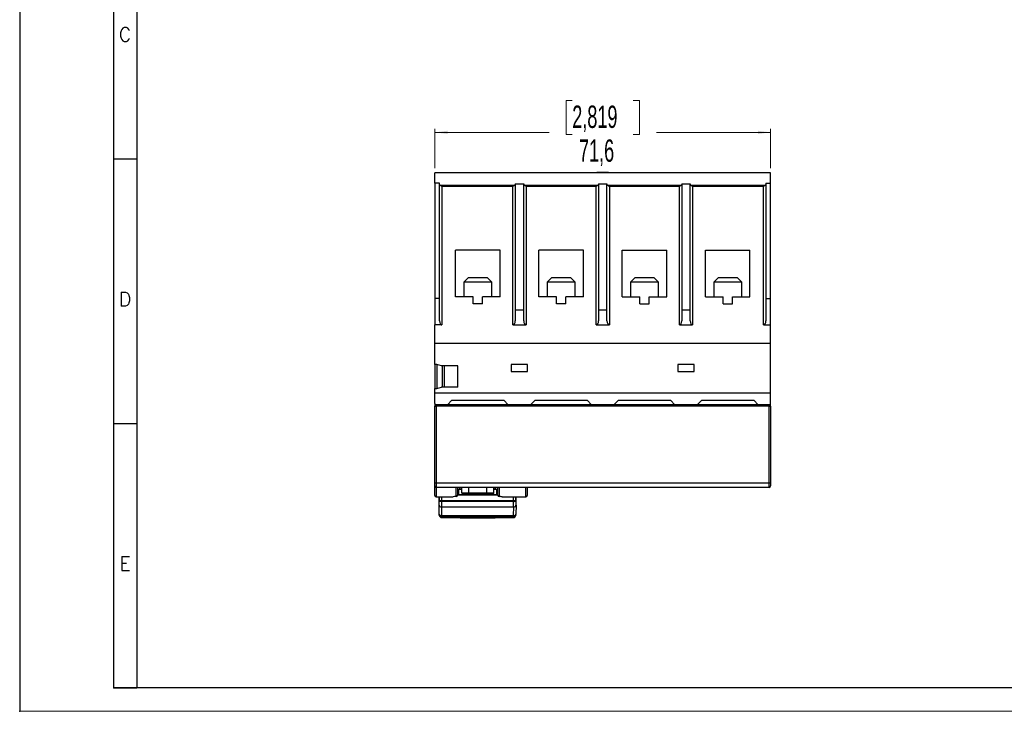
# Model space of a CAD drawing. Header units: millimetres. Extents: x 0 to 420, y 0 to 297.
# Tile 1 of 4: x 0 to 210, y 0 to 147. Entities that reach past the tile are written whole.
import ezdxf

# ---------------------------------------------------------------- set-up
doc = ezdxf.new("R2010")
doc.units = ezdxf.units.MM
doc.header["$PDSIZE"] = -1
doc.layers.add('FORMATO', color=7, linetype='Continuous')
doc.styles.add('SLDTEXTSTYLE0', font='ROMANS')
doc.styles.add('SLDTEXTSTYLE1', font='TXT', dxfattribs={"width": 0.605})
doc.dimstyles.new('SLDDIMSTYLE0', dxfattribs={"dimtxt": 4.622974, "dimasz": 2.7, "dimexe": 0, "dimexo": 0.0625, "dimgap": 1.155743, "dimtad": 0, "dimdec": 1, "dimrnd": 1e-09, "dimzin": 12, "dimdsep": 46, "dimtxsty": 'SLDTEXTSTYLE1', "dimsah": 1, "dimcen": 0.09, "dimadec": 0, "dimazin": 3, "dimtfac": 1, "dimtdec": 3, "dimtofl": 0, "dimtmove": 0, "dimatfit": 3, "dimfxl": 1, "dimfrac": 2, "dimtolj": 1, "dimtzin": 12, "dimarcsym": 0})

# ---------------------------------------------------------------- blocks, each defined once
blk = doc.blocks.new('_D_8')
at = {"color": 7, "linetype": 'Continuous', "lineweight": 18}
for p, q in [((117.85, 130.22), (116.55, 130.22)), ((116.55, 130.22), (116.55, 123.02)), ((130.87, 130.22), (132.17, 130.22)), ((132.17, 130.22), (132.17, 123.02)), ((88.56, 115.85), (88.56, 124.2)), ((160.16, 115.85), (160.16, 124.2)), ((88.56, 123.45), (112.93, 123.45)), ((116.55, 123.02), (117.85, 123.02)), ((132.17, 123.02), (130.87, 123.02)), ((160.16, 123.45), (135.79, 123.45))]:
    blk.add_line(p, q, dxfattribs=at)
for points in [[(88.56, 123.45), (91.26, 123.1), (91.26, 123.8)], [(160.16, 123.45), (157.46, 123.8), (157.46, 123.1)]]:
    blk.add_solid(points, dxfattribs=at)
at = {"color": 7, "linetype": 'Continuous', "lineweight": 18, "char_height": 4.763, "attachment_point": 1, "style": 'SLDTEXTSTYLE1'}
for s, insert in [('2,819', (117.85, 129.16)), ('71,6', (119.29, 121.94))]:
    blk.add_mtext(s, dxfattribs=dict(at, insert=insert))

msp = doc.modelspace()

# ---------------------------------------------------------------- linework, layer by layer
at = {"color": 7, "linetype": 'Continuous', "lineweight": 25}
for p, q in [((160.16, 114.85), (88.56, 114.85)), ((88.56, 112.65), (88.56, 114.85)), ((123.11, 114.85), (123.11, 114.95)), ((123.11, 114.95), (125.61, 114.95)), ((125.61, 114.95), (125.61, 114.85)), ((160.16, 112.65), (160.16, 114.85)), ((89.56, 112.65), (88.56, 112.65)), ((88.56, 112.65), (88.56, 88.01)), ((89.56, 112.25), (89.56, 112.65)), ((89.56, 83.24), (89.56, 112.25)), ((89.62, 112.22), (105.63, 112.22)), ((90.06, 111.92), (90.06, 82.38)), ((105.19, 111.92), (90.06, 111.92)), ((105.19, 82.38), (105.19, 111.92)), ((105.69, 112.44), (107.49, 112.44)), ((105.69, 112.44), (105.69, 112.25)), ((105.69, 112.25), (105.69, 83.24)), ((107.49, 112.44), (107.49, 112.25)), ((107.49, 83.24), (107.49, 112.25)), ((107.55, 112.22), (123.39, 112.22)), ((107.99, 111.92), (107.99, 82.38)), ((122.96, 111.92), (107.99, 111.92)), ((122.96, 82.38), (122.96, 111.92)), ((123.46, 112.44), (125.26, 112.44)), ((123.46, 112.44), (123.46, 112.25)), ((123.46, 112.25), (123.46, 83.24)), ((125.26, 112.44), (125.26, 112.25)), ((125.26, 83.24), (125.26, 112.25)), ((125.32, 112.22), (141.16, 112.22)), ((125.76, 111.92), (125.76, 82.38)), ((140.72, 111.92), (125.76, 111.92)), ((140.72, 82.38), (140.72, 111.92)), ((141.22, 112.44), (143.02, 112.44)), ((141.22, 112.44), (141.22, 112.25)), ((141.22, 112.25), (141.22, 83.24)), ((143.02, 112.44), (143.02, 112.25)), ((143.02, 83.24), (143.02, 112.25)), ((143.09, 112.22), (159.09, 112.22)), ((143.52, 111.92), (143.52, 82.38)), ((158.66, 111.92), (143.52, 111.92)), ((158.66, 82.38), (158.66, 111.92)), ((159.16, 112.65), (160.16, 112.65)), ((159.16, 112.65), (159.16, 112.25)), ((159.16, 112.25), (159.16, 83.24)), ((160.16, 88.01), (160.16, 112.65)), ((102.46, 98.35), (92.96, 98.35)), ((92.96, 88.35), (92.96, 98.35)), ((102.46, 88.35), (102.46, 98.35)), ((120.22, 98.35), (110.72, 98.35)), ((110.72, 88.35), (110.72, 98.35)), ((120.22, 88.35), (120.22, 98.35)), ((128.49, 98.35), (137.99, 98.35)), ((128.49, 88.35), (128.49, 98.35)), ((137.99, 88.35), (137.99, 98.35)), ((146.26, 98.35), (155.76, 98.35)), ((146.26, 88.35), (146.26, 98.35)), ((155.76, 88.35), (155.76, 98.35)), ((95.71, 92.49), (94.71, 91.49)), ((95.71, 92.49), (99.55, 92.49)), ((99.55, 92.49), (99.71, 92.49)), ((100.71, 91.49), (99.71, 92.49)), ((113.48, 92.49), (112.48, 91.49)), ((113.48, 92.49), (117.32, 92.49)), ((117.32, 92.49), (117.48, 92.49)), ((118.48, 91.49), (117.48, 92.49)), ((131.25, 92.49), (130.25, 91.49)), ((131.25, 92.49), (135.09, 92.49)), ((135.09, 92.49), (135.25, 92.49)), ((136.25, 91.49), (135.25, 92.49)), ((149.02, 92.49), (148.02, 91.49)), ((149.02, 92.49), (152.86, 92.49)), ((152.86, 92.49), (153.02, 92.49)), ((154.02, 91.49), (153.02, 92.49)), ((94.71, 91.49), (94.71, 88.35)), ((100.48, 91.49), (94.71, 91.49)), ((100.71, 91.49), (100.48, 91.49)), ((100.71, 88.35), (100.71, 91.49)), ((112.48, 91.49), (112.48, 88.35)), ((118.25, 91.49), (112.48, 91.49)), ((118.48, 91.49), (118.25, 91.49)), ((118.48, 88.35), (118.48, 91.49)), ((130.25, 91.49), (130.25, 88.35)), ((136.02, 91.49), (130.25, 91.49)), ((136.25, 91.49), (136.02, 91.49)), ((136.25, 88.35), (136.25, 91.49)), ((148.02, 91.49), (148.02, 88.35)), ((153.79, 91.49), (148.02, 91.49)), ((154.02, 91.49), (153.79, 91.49)), ((154.02, 88.35), (154.02, 91.49)), ((96.71, 88.35), (92.96, 88.35)), ((96.71, 86.9), (96.71, 88.35)), ((98.71, 86.9), (98.71, 88.35)), ((102.46, 88.35), (98.71, 88.35)), ((114.47, 88.35), (110.72, 88.35)), ((114.47, 86.9), (114.47, 88.35)), ((116.47, 86.9), (116.47, 88.35)), ((120.22, 88.35), (116.47, 88.35)), ((128.49, 88.35), (132.24, 88.35)), ((132.24, 86.9), (132.24, 88.35)), ((134.24, 86.9), (134.24, 88.35)), ((134.24, 88.35), (137.99, 88.35)), ((146.26, 88.35), (150.01, 88.35)), ((150.01, 86.9), (150.01, 88.35)), ((152.01, 86.9), (152.01, 88.35)), ((152.01, 88.35), (155.76, 88.35)), ((89.56, 88.01), (88.56, 88.01)), ((88.56, 88.01), (88.56, 82.38)), ((98.71, 86.9), (96.71, 86.9)), ((116.47, 86.9), (114.47, 86.9)), ((132.24, 86.9), (134.24, 86.9)), ((150.01, 86.9), (152.01, 86.9)), ((159.16, 88.01), (160.16, 88.01)), ((160.16, 82.38), (160.16, 88.01)), ((105.69, 85.58), (107.49, 85.58)), ((123.46, 85.58), (125.26, 85.58)), ((141.22, 85.58), (143.02, 85.58)), ((88.56, 78.45), (88.56, 82.38)), ((90.06, 82.38), (88.56, 82.38)), ((105.19, 82.38), (107.99, 82.38)), ((122.96, 82.38), (125.76, 82.38)), ((140.72, 82.38), (143.52, 82.38)), ((158.66, 82.38), (160.16, 82.38)), ((160.16, 78.45), (160.16, 82.38)), ((160.16, 78.45), (88.56, 78.45)), ((88.56, 73.95), (88.56, 78.45)), ((160.16, 67.85), (160.16, 78.45)), ((88.96, 73.95), (88.56, 73.95)), ((88.56, 73.95), (88.56, 68.85)), ((89.96, 73.7), (88.96, 73.95)), ((88.96, 73.95), (88.96, 68.85)), ((93.46, 73.7), (89.96, 73.7)), ((90.08, 73.7), (90.08, 69.1)), ((90.56, 73.7), (90.56, 69.1)), ((93.46, 69.1), (93.46, 73.7)), ((108.34, 73.95), (104.84, 73.95)), ((104.84, 73.95), (104.84, 72.45)), ((108.34, 72.45), (108.34, 73.95)), ((143.88, 73.95), (140.38, 73.95)), ((140.38, 73.95), (140.38, 72.45)), ((143.88, 72.45), (143.88, 73.95)), ((104.84, 72.45), (108.34, 72.45)), ((140.38, 72.45), (143.88, 72.45)), ((88.56, 68.85), (88.96, 68.85)), ((88.56, 67.85), (88.56, 68.85)), ((160.16, 67.85), (88.56, 67.85)), ((88.56, 65.65), (88.56, 67.85)), ((88.96, 68.85), (89.96, 69.1)), ((93.46, 69.1), (89.96, 69.1)), ((160.16, 65.65), (160.16, 67.85)), ((88.56, 65.65), (88.56, 65.05)), ((91.21, 65.35), (88.86, 65.35)), ((88.86, 65.05), (88.86, 65.35)), ((91.21, 65.35), (92.17, 66.35)), ((104.21, 65.35), (91.21, 65.35)), ((92.17, 66.35), (103.24, 66.35)), ((103.24, 66.35), (104.21, 65.35)), ((108.98, 65.35), (104.21, 65.35)), ((108.98, 65.35), (109.94, 66.35)), ((121.98, 65.35), (108.98, 65.35)), ((109.94, 66.35), (121.01, 66.35)), ((121.01, 66.35), (121.98, 65.35)), ((126.75, 65.35), (121.98, 65.35)), ((126.75, 65.35), (127.71, 66.35)), ((139.75, 65.35), (126.75, 65.35)), ((127.71, 66.35), (138.78, 66.35)), ((138.78, 66.35), (139.75, 65.35)), ((144.52, 65.35), (139.75, 65.35)), ((144.52, 65.35), (145.48, 66.35)), ((157.52, 65.35), (144.52, 65.35)), ((145.48, 66.35), (156.55, 66.35)), ((156.55, 66.35), (157.52, 65.35)), ((159.86, 65.35), (157.52, 65.35)), ((159.86, 65.05), (159.86, 65.35)), ((160.16, 65.05), (160.16, 65.65)), ((88.56, 65.05), (88.86, 65.05)), ((88.56, 48.75), (88.56, 65.05)), ((159.86, 65.05), (88.86, 65.05)), ((88.86, 65.05), (88.86, 48.75)), ((159.86, 65.05), (160.16, 65.05)), ((159.86, 48.75), (159.86, 65.05)), ((160.16, 65.05), (160.16, 48.75)), ((88.56, 48.75), (88.86, 48.75)), ((88.56, 48.05), (88.56, 48.75)), ((88.86, 48.75), (159.86, 48.75)), ((88.86, 48.75), (88.86, 47.75)), ((159.86, 48.75), (160.16, 48.75)), ((159.86, 47.75), (159.86, 48.75)), ((160.16, 48.75), (160.16, 48.05)), ((88.56, 46.05), (88.56, 48.05)), ((159.86, 47.75), (88.86, 47.75)), ((93.36, 47.75), (93.36, 46.11)), ((94.28, 47.29), (93.36, 47.29)), ((93.66, 46.6), (93.36, 46.6)), ((93.36, 46.52), (93.66, 46.52)), ((93.66, 46.13), (93.66, 47.29)), ((93.86, 47.39), (93.86, 47.75)), ((94.28, 47.39), (93.86, 47.39)), ((94.28, 46.57), (94.28, 47.75)), ((94.28, 46.57), (95.76, 46.57)), ((95.76, 46.28), (94.58, 46.28)), ((95.76, 46.57), (99.66, 46.57)), ((95.76, 46.28), (95.76, 46.57)), ((99.66, 46.28), (95.76, 46.28)), ((99.66, 46.57), (101.13, 46.57)), ((99.66, 46.28), (99.66, 46.57)), ((100.83, 46.28), (99.66, 46.28)), ((101.13, 46.57), (101.14, 47.75)), ((101.46, 47.39), (101.14, 47.39)), ((101.96, 47.29), (101.14, 47.29)), ((101.46, 47.39), (101.46, 47.75)), ((101.66, 47.29), (101.66, 46.13)), ((101.96, 46.6), (101.66, 46.6)), ((101.66, 46.52), (101.96, 46.52)), ((101.96, 46.11), (101.96, 47.75)), ((108.26, 47.75), (108.26, 46.05)), ((88.86, 45.75), (92.42, 45.75)), ((89.47, 44.32), (89.46, 44.32)), ((89.46, 43.94), (89.46, 44.32)), ((89.48, 45.75), (89.47, 45.05)), ((89.47, 45.24), (89.47, 45.75)), ((89.47, 45.05), (89.47, 44.68)), ((89.47, 43.95), (89.48, 45)), ((89.47, 44.32), (89.47, 44.68)), ((89.47, 43.95), (89.47, 44.32)), ((89.98, 44.76), (89.97, 43.6)), ((89.98, 44.97), (105.34, 44.97)), ((89.98, 44.76), (89.98, 44.97)), ((105.34, 44.76), (89.98, 44.76)), ((101.66, 46.13), (93.66, 46.13)), ((102.9, 45.75), (107.96, 45.75)), ((105.34, 44.97), (105.34, 44.76)), ((105.35, 43.6), (105.34, 44.76)), ((105.84, 45.05), (105.83, 45.75)), ((105.84, 45.27), (105.85, 45.75)), ((105.84, 44.65), (105.84, 45.05)), ((105.84, 45), (105.85, 43.95)), ((105.84, 44.65), (105.85, 44.28)), ((105.85, 44.28), (105.85, 43.95)), ((105.86, 44.28), (105.85, 44.28)), ((105.86, 43.94), (105.86, 44.28)), ((89.48, 42.06), (89.46, 43.94)), ((89.96, 43.6), (89.97, 43.6)), ((89.96, 43.6), (89.98, 41.72)), ((89.97, 43.6), (105.35, 43.6)), ((105.33, 41.72), (105.36, 43.6)), ((105.35, 43.6), (105.36, 43.6)), ((105.86, 43.94), (105.83, 42.06)), ((89.98, 41.72), (105.33, 41.72)), ((89.98, 41.56), (105.33, 41.56)), ((90, 41.32), (93.71, 41.32)), ((90.96, 41.56), (91.28, 41.39)), ((91.28, 41.39), (104.03, 41.39)), ((92.7, 41.36), (92.64, 41.39)), ((92.66, 41.39), (92.7, 41.36)), ((92.7, 41.36), (102.62, 41.36)), ((93.92, 41.24), (93.61, 41.36)), ((93.76, 41.36), (93.92, 41.24)), ((93.92, 41.24), (101.39, 41.24)), ((101.39, 41.24), (101.56, 41.36)), ((101.7, 41.36), (101.39, 41.24)), ((101.6, 41.32), (105.32, 41.32)), ((102.62, 41.36), (102.66, 41.39)), ((102.67, 41.39), (102.62, 41.36)), ((104.03, 41.39), (104.36, 41.56)), ((105.82, 41.91), (105.82, 41.97))]:
    msp.add_line(p, q, dxfattribs=at)
at = {"color": 1, "linetype": 'Continuous', "lineweight": 25}
for p, q in [((88.86, 47.75), (88.86, 45.75)), ((93.06, 45.77), (93.06, 47.75)), ((93.36, 46.48), (93.66, 46.48)), ((95.76, 46.57), (95.76, 47.75)), ((99.66, 46.57), (99.66, 47.75)), ((101.66, 46.48), (101.96, 46.48)), ((102.26, 47.75), (102.26, 45.77)), ((107.96, 45.75), (107.96, 47.75)), ((89.47, 45.24), (89.47, 45.75)), ((89.47, 45.24), (89.47, 45.24)), ((89.48, 45), (89.48, 45.75)), ((89.98, 45.75), (89.98, 44.97)), ((101.96, 46.09), (93.36, 46.09)), ((105.34, 44.97), (105.33, 45.75)), ((105.83, 45.75), (105.84, 45)), ((105.84, 45.27), (105.84, 45.27)), ((89.98, 41.72), (89.98, 41.56)), ((90, 41.34), (93.67, 41.34)), ((90, 41.34), (90, 41.32)), ((101.65, 41.34), (105.32, 41.34)), ((105.32, 41.32), (105.32, 41.34)), ((105.33, 41.56), (105.33, 41.72))]:
    msp.add_line(p, q, dxfattribs=at)
at = {"color": 7, "linetype": 'Continuous', "lineweight": 25, "flags": 128}
for points in [[(89.48, 45), (89.49, 44.95), (89.52, 44.91), (89.56, 44.87), (89.62, 44.83), (89.7, 44.8), (89.79, 44.78), (89.88, 44.77), (89.98, 44.76)], [(102.9, 45.75), (102.9, 45.75), (102.84, 45.75), (102.72, 45.76), (102.54, 45.77), (102.33, 45.77), (102.26, 45.77)], [(105.34, 44.76), (105.43, 44.77), (105.53, 44.78), (105.61, 44.8), (105.69, 44.83), (105.75, 44.87), (105.8, 44.91), (105.83, 44.95), (105.84, 45)]]:
    msp.add_lwpolyline(points, dxfattribs=at)
at = {"color": 7, "linetype": 'Continuous', "lineweight": 25}
for centre, radius, start, end in [((88.41, 109.96), 2.56, 49.8892, 61.7357), ((107.11, 109.56), 3.04, 119.207, 129.1681), ((106.34, 109.96), 2.56, 49.8892, 61.7357), ((124.88, 109.56), 3.04, 119.207, 129.1681), ((124.11, 109.96), 2.56, 49.8892, 61.7357), ((142.65, 109.56), 3.04, 119.207, 129.1681), ((141.87, 109.96), 2.56, 49.8892, 61.7357), ((160.58, 109.56), 3.04, 119.207, 129.1681), ((88.86, 65.65), 0.3, 180, 270), ((159.86, 65.65), 0.3, 270, 0), ((88.86, 48.05), 0.3, 180, 270), ((94.58, 46.58), 0.3, 180.25, 270), ((100.83, 46.58), 0.3, 270, 359.75), ((159.86, 48.05), 0.3, 270, 360), ((88.86, 46.05), 0.3, 180, 270), ((89.87, 47.96), 2.99, 262.3766, 271.9938), ((93.06, 38.26), 7.52, 90.0066, 94.9028), ((93.02, 46.11), 0.338, 276.4686, 359.795), ((102.3, 46.11), 0.339, 180.3694, 263.367), ((105.44, 47.96), 2.99, 268.0062, 277.6234), ((107.96, 46.05), 0.3, 270, 360), ((89.98, 42.06), 0.5, 180.6831, 270), ((89.91, 42.16), 0.441, 192.8152, 279.1516), ((105.33, 42.06), 0.5, 270, 359.3169), ((105.4, 42.16), 0.441, 260.8484, 347.1848), ((89.99, 41.83), 0.49, 181.3091, 271.1417), ((90, 41.82), 0.5, 181.6014, 270), ((105.33, 41.83), 0.49, 268.8583, 358.6909), ((105.32, 41.82), 0.5, 270, 358.3986)]:
    msp.add_arc(centre, radius, start, end, dxfattribs=at)
for centre, major_axis, ratio, start_param, end_param in [((90.06, 112.25), (0.5, 0), 0.143791, 3.141593, 3.648409), ((105.19, 112.25), (0.5, 0), 0.143791, 5.776369, 6.283185), ((107.99, 112.25), (0.5, 0), 0.143791, 3.141593, 3.648409), ((122.96, 112.25), (0.5, 0), 0.143791, 5.776369, 6.283185), ((125.76, 112.25), (0.5, 0), 0.143791, 3.141593, 3.648409), ((140.72, 112.25), (0.5, 0), 0.143791, 5.776369, 6.283185), ((143.52, 112.25), (0.5, 0), 0.143791, 3.141593, 3.648409), ((158.66, 112.25), (0.5, 0), 0.143791, 5.776369, 6.283185), ((90.06, 83.24), (0, 0.866), 0.57735, 1.570796, 3.141593), ((105.19, 83.24), (0, 0.866), 0.57735, 3.141593, 4.712389), ((107.99, 83.24), (0, 0.866), 0.57735, 1.570796, 3.141593), ((122.96, 83.24), (0, 0.866), 0.57735, 3.141593, 4.712389), ((125.76, 83.24), (0, 0.866), 0.57735, 1.570796, 3.141593), ((140.72, 83.24), (0, 0.866), 0.57735, 3.141593, 4.712389), ((143.52, 83.24), (0, 0.866), 0.57735, 1.570796, 3.141593), ((158.66, 83.24), (0, 0.866), 0.57735, 3.141593, 4.712389), ((105.84, 44.33), (0.01, 1.4), 0.00589, 0.83004, 0.865197), ((89.96, 43.94), (0.5, 0), 0.674931, 3.141529, 4.712249), ((89.97, 43.95), (0.5, 0.001), 0.697339, 3.139514, 4.708114), ((105.35, 43.95), (0.5, -0.001), 0.697339, 4.716664, 6.285264), ((105.36, 43.94), (0.5, 0), 0.674931, 4.712529, 6.283249), ((89.53, 34.59), (-0.05, 7.5), 0.00589, 6.015963, 6.093162), ((105.78, 34.59), (0.05, 7.5), 0.00589, 0.208537, 0.267223)]:
    msp.add_ellipse(centre, major_axis=major_axis, ratio=ratio, start_param=start_param, end_param=end_param, dxfattribs=at)
at = {"color": 1, "linetype": 'Continuous', "lineweight": 25}
for centre, major_axis, start_param, end_param in [((90.03, 34.59), (-0.05, 7), 6.015957, 6.196892), ((105.28, 34.59), (0.05, 7), 0.086293, 0.267228)]:
    msp.add_ellipse(centre, major_axis=major_axis, ratio=0.00631, start_param=start_param, end_param=end_param, dxfattribs=at)
at = {"layer": 'FORMATO'}
for p, q in [((0, 297), (0, 0)), ((20, 287), (20, 5)), ((25, 287), (25, 5)), ((20, 117.8), (25, 117.8)), ((20, 61.4), (25, 61.4)), ((415, 5), (19.92, 5)), ((20, 5), (25, 5))]:
    msp.add_line(p, q, dxfattribs=at)
at = {"layer": 'FORMATO', "lineweight": 18}
msp.add_line((0, 0), (420, 0), dxfattribs=at)
at = {"layer": 'FORMATO', "color": 7}
msp.add_point((0, 0), dxfattribs=at)

# ---------------------------------------------------------------- texts
at = {"layer": 'FORMATO', "char_height": 3, "attachment_point": 2, "style": 'SLDTEXTSTYLE0'}
for s, insert in [('C', (22.47, 145.79)), ('D', (22.47, 89.39)), ('E', (22.48, 32.99))]:
    msp.add_mtext(s, dxfattribs=dict(at, insert=insert))

# ---------------------------------------------------------------- dimensions: what is measured, and where the dimension line sits
at = {"color": 7, "linetype": 'Continuous', "lineweight": 18}
dim = msp.add_linear_dim(base=(160.16, 123.45), p1=(88.56, 114.85), p2=(160.16, 114.85), dimstyle='SLDDIMSTYLE0', dxfattribs=at)
dim.commit()
dim.dimension.update_dxf_attribs({"geometry": '_D_8', "text_midpoint": (124.36, 123.45), "dimtype": 160})

doc.saveas('drawing.dxf')
